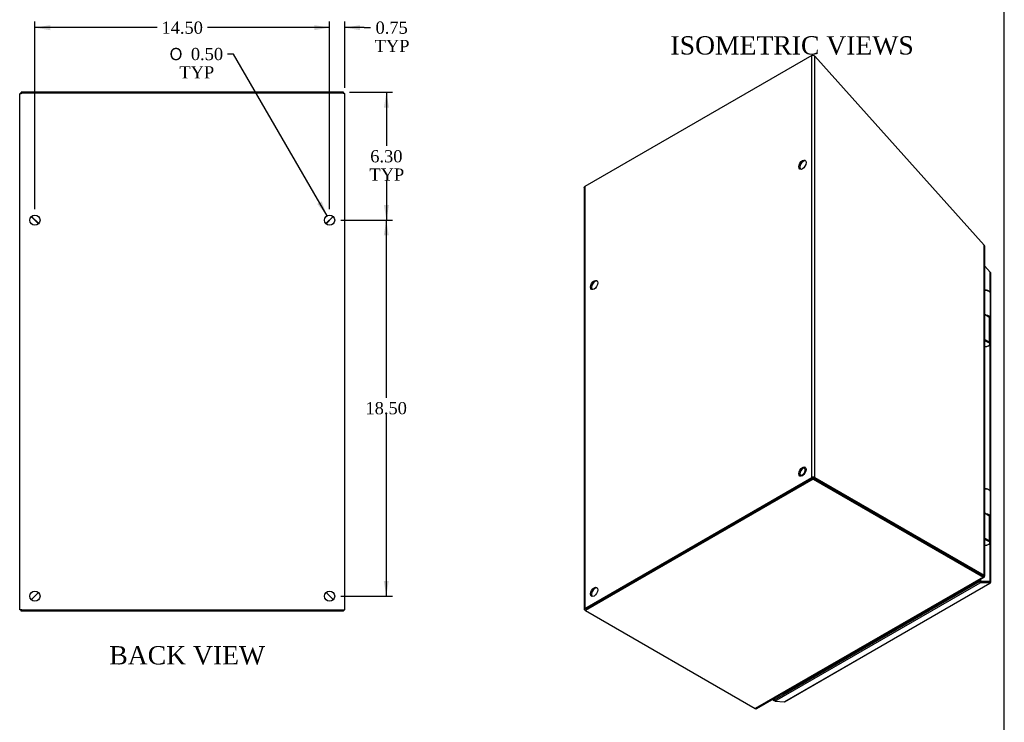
# Model space of a CAD drawing. Header units: inches. Extents: x 1 to 150, y -1 to 99.
# Tile 16 of 17: x 101 to 150, y 31 to 66. Entities that reach past the tile are written whole.
import ezdxf
from ezdxf.enums import TextEntityAlignment as Align

# ---------------------------------------------------------------- set-up
doc = ezdxf.new("R2010")
doc.units = ezdxf.units.IN
doc.header["$MEASUREMENT"] = 0
for name, color, linetype in [('COM70220', 7, 'Continuous'), ('COM70707-1', 7, 'Continuous'), ('COM70709-6', 7, 'Continuous'), ('COM70710-1', 7, 'Continuous'), ('COM70712-3', 7, 'Continuous'), ('Default', 7, 'Continuous'), ('HNG86659-1', 7, 'Continuous'), ('STD26089', 7, 'Continuous')]:
    doc.layers.add(name, color=color, linetype=linetype)
doc.styles.add('SEACAD_Solid_Edge_ANSI1_Symbols', font='txt')
doc.styles.add('SEACAD_Times_New_Roman', font='times.ttf')
doc.dimstyles.new('HAMMOND_(STH_-_120x80)', dxfattribs={"dimtxt": 0.6, "dimasz": 0.75, "dimexe": 0.3, "dimexo": 0.3, "dimgap": 0.15, "dimtad": 0, "dimtih": 1, "dimtoh": 1, "dimzin": 0, "dimdsep": 46, "dimtxsty": 'SEACAD_Times_New_Roman', "dimblk1": '_SE_FILLED', "dimblk2": '_SE_FILLED', "dimsah": 1, "dimcen": 0.3, "dimadec": 0, "dimazin": 0, "dimtfac": 0.8, "dimtofl": 0, "dimtmove": 0, "dimatfit": 3, "dimfxl": 1, "dimtolj": 1, "dimtzin": 0, "dimarcsym": 0})

# ---------------------------------------------------------------- blocks, each defined once
blk = doc.blocks.new('SE5')
at = {"layer": 'COM70707-1', "color": 7, "linetype": 'Continuous'}
for p, q in [((101.213, 36.954), (101.213, 62.345)), ((117.105, 62.387), (101.321, 62.387)), ((117.213, 36.954), (117.213, 62.345)), ((101.785, 56.308), (102.139, 55.954)), ((116.288, 55.954), (116.641, 56.308)), ((101.787, 37.456), (102.14, 37.809)), ((116.287, 37.809), (116.64, 37.456)), ((101.321, 36.954), (101.213, 36.954)), ((101.321, 36.954), (117.105, 36.954)), ((117.105, 36.954), (117.213, 36.954))]:
    blk.add_line(p, q, dxfattribs=at)
for centre in [(101.963, 56.132), (116.463, 56.132), (101.963, 37.632), (116.463, 37.632)]:
    blk.add_circle(centre, 0.25, dxfattribs=at)
for points in [[(101.213, 62.345), (101.213, 62.349), (101.216, 62.352), (101.227, 62.359), (101.235, 62.363), (101.255, 62.37), (101.267, 62.373), (101.293, 62.38), (101.307, 62.384), (101.321, 62.387)], [(117.213, 62.345), (117.213, 62.349), (117.21, 62.352), (117.2, 62.359), (117.192, 62.363), (117.172, 62.37), (117.16, 62.373), (117.134, 62.38), (117.119, 62.384), (117.105, 62.387)]]:
    blk.add_open_spline(points, degree=3, knots=[0, 0, 0, 0, 0.25, 0.25, 0.5, 0.5, 0.75, 0.75, 1, 1, 1, 1], dxfattribs=at)
at = {"layer": 'COM70709-6', "color": 7, "linetype": 'Continuous'}
for p, q in [((117.141, 62.428), (101.285, 62.428)), ((101.285, 62.378), (101.285, 62.428)), ((117.141, 62.378), (117.141, 62.428)), ((102.148, 55.964), (101.795, 56.317)), ((116.632, 56.317), (116.278, 55.964))]:
    blk.add_line(p, q, dxfattribs=at)
at = {"layer": 'COM70710-1', "color": 7, "linetype": 'Continuous'}
for p, q in [((102.14, 37.809), (101.787, 37.456)), ((116.64, 37.456), (116.287, 37.809)), ((101.285, 36.882), (101.285, 36.954)), ((117.141, 36.882), (101.285, 36.882)), ((117.141, 36.882), (117.141, 36.954))]:
    blk.add_line(p, q, dxfattribs=at)
at = {"layer": 'COM70712-3', "color": 7, "linetype": 'Continuous'}
for p, q in [((101.999, 56.114), (101.999, 56.095)), ((102.071, 56.042), (102.071, 56.023)), ((116.357, 56.023), (116.357, 56.042)), ((116.429, 56.095), (116.429, 56.114))]:
    blk.add_line(p, q, dxfattribs=at)
blk = doc.blocks.new('SE7')
at = {"layer": 'COM70220', "color": 7, "linetype": 'Continuous'}
blk.add_arc((139.198, 33.222), 0.369, 234.8916, 238.758, dxfattribs=at)
for centre, major_axis, start_param, end_param in [((148.533, 38.491), (0.125, -0.217), -1.368171, -1.272424), ((139.256, 33.135), (0.125, -0.217), -1.368171, -1.247847), ((139.256, 33.34), (0.25, 0.433), 3.141635, 3.166374)]:
    blk.add_ellipse(centre, major_axis=major_axis, ratio=0.57735, start_param=start_param, end_param=end_param, dxfattribs=at)
at = {"layer": 'COM70707-1', "color": 7, "linetype": 'Continuous'}
for p, q in [((140.185, 64.233), (129.024, 57.789)), ((140.185, 43.467), (140.185, 64.233)), ((140.338, 43.467), (140.338, 64.199)), ((140.338, 64.199), (148.67, 54.901)), ((128.992, 57.728), (128.992, 36.979)), ((129.024, 57.789), (129.024, 37.023)), ((148.67, 54.901), (148.689, 54.885)), ((148.67, 38.656), (148.67, 54.901)), ((148.702, 38.625), (148.702, 54.831)), ((129.024, 37.023), (140.185, 43.467)), ((129.075, 36.994), (140.236, 43.438)), ((140.287, 43.438), (148.619, 38.627)), ((140.338, 43.467), (148.67, 38.656)), ((148.67, 38.656), (148.619, 38.627)), ((148.67, 38.598), (148.619, 38.627)), ((148.625, 38.624), (148.619, 38.627)), ((148.625, 38.624), (148.689, 38.644)), ((148.689, 38.644), (148.67, 38.656)), ((129.049, 36.921), (129.024, 36.935)), ((138.764, 32.842), (138.785, 32.821)), ((138.787, 32.823), (138.785, 32.821))]:
    blk.add_line(p, q, dxfattribs=at)
for centre, radius, start, end in [((140.226, 64.059), 0.179, 51.2571, 103.1809), ((148.582, 54.831), 0.119, 0.2609, 27.0492)]:
    blk.add_arc(centre, radius, start, end, dxfattribs=at)
for centre in [(139.731, 58.864), (129.478, 52.944), (139.731, 43.759), (129.478, 37.839)]:
    blk.add_ellipse(centre, major_axis=(-0.125, -0.217), ratio=0.57735, dxfattribs=at)
for centre, major_axis, start_param, end_param in [((139.782, 58.835), (-0.125, -0.217), 3.346674, 6.078104), ((129.529, 52.915), (-0.125, -0.217), 3.346674, 6.078104), ((139.782, 43.729), (-0.125, -0.217), 3.346674, 6.078104), ((140.261, 43.423), (-0.108, 0), 3.926991, 5.497787), ((129.529, 37.81), (-0.125, -0.217), 3.346674, 6.078104), ((129.1, 36.979), (0.108, 0), 2.356194, 3.926991)]:
    blk.add_ellipse(centre, major_axis=major_axis, ratio=0.57735, start_param=start_param, end_param=end_param, dxfattribs=at)
for points, knots in [([(128.992, 57.728), (128.992, 57.739), (128.995, 57.75), (129.006, 57.771), (129.014, 57.781), (129.024, 57.789)], [0.5, 0.5, 0.5, 0.5, 0.75, 0.75, 1, 1, 1, 1]), ([(148.626, 38.626), (148.628, 38.625), (148.629, 38.625), (148.631, 38.625), (148.629, 38.625), (148.625, 38.624)], [0.25, 0.25, 0.25, 0.25, 0.5, 0.5, 1, 1, 1, 1]), ([(148.67, 38.598), (148.678, 38.6), (148.685, 38.603), (148.696, 38.611), (148.699, 38.615), (148.702, 38.624), (148.702, 38.628), (148.698, 38.637), (148.694, 38.641), (148.689, 38.644)], [0, 0, 0, 0, 0.25, 0.25, 0.5, 0.5, 0.75, 0.75, 1, 1, 1, 1])]:
    blk.add_open_spline(points, degree=3, knots=knots, dxfattribs=at)
at = {"layer": 'COM70710-1', "color": 7, "linetype": 'Continuous'}
for p, q in [((140.261, 43.453), (129.049, 36.979)), ((140.261, 43.394), (129.049, 36.921)), ((140.261, 43.394), (140.261, 43.453)), ((140.261, 43.453), (148.619, 38.627)), ((140.261, 43.394), (148.619, 38.568)), ((148.619, 38.568), (137.407, 32.095)), ((137.472, 32.096), (148.662, 38.557)), ((148.45, 38.385), (138.799, 32.813)), ((148.67, 38.598), (148.619, 38.627)), ((148.625, 38.623), (148.619, 38.627)), ((148.619, 38.568), (148.619, 38.627)), ((148.639, 38.558), (148.619, 38.568)), ((148.625, 38.623), (148.639, 38.558)), ((129.049, 36.921), (129.049, 36.979)), ((129.049, 36.921), (137.407, 32.095)), ((138.765, 32.843), (138.799, 32.813)), ((137.407, 32.095), (137.431, 32.087))]:
    blk.add_line(p, q, dxfattribs=at)
for points, knots in [([(148.624, 38.622), (148.625, 38.621), (148.626, 38.62), (148.626, 38.619), (148.626, 38.619), (148.626, 38.62), (148.625, 38.621), (148.625, 38.623)], [0.25, 0.25, 0.25, 0.25, 0.5, 0.5, 0.75, 0.75, 1, 1, 1, 1]), ([(148.67, 38.598), (148.672, 38.589), (148.673, 38.582), (148.672, 38.569), (148.67, 38.564), (148.664, 38.557), (148.66, 38.555), (148.65, 38.554), (148.645, 38.555), (148.639, 38.558)], [0, 0, 0, 0, 0.25, 0.25, 0.5, 0.5, 0.75, 0.75, 1, 1, 1, 1]), ([(137.431, 32.087), (137.441, 32.087), (137.45, 32.088), (137.464, 32.092), (137.468, 32.094), (137.472, 32.096)], [0, 0, 0, 0, 0.25, 0.25, 0.3895023, 0.3895023, 0.3895023, 0.3895023])]:
    blk.add_open_spline(points, degree=3, knots=knots, dxfattribs=at)
at = {"layer": 'COM70712-3', "color": 7, "linetype": 'Continuous'}
for p, q in [((148.971, 53.57), (148.702, 53.87)), ((148.971, 52.579), (148.971, 53.57)), ((149.003, 38.319), (149.003, 53.526)), ((148.971, 42.801), (148.971, 50.021)), ((148.971, 38.363), (148.971, 40.244)), ((138.349, 32.52), (148.45, 38.352)), ((138.37, 32.454), (148.472, 38.286)), ((148.45, 38.352), (148.45, 38.434)), ((148.45, 38.352), (148.501, 38.381)), ((148.92, 38.333), (148.45, 38.352)), ((148.45, 38.352), (148.92, 38.334)), ((148.45, 38.352), (148.472, 38.286)), ((148.952, 38.267), (148.472, 38.286)), ((148.501, 38.381), (148.501, 38.464)), ((148.501, 38.381), (148.971, 38.363)), ((148.915, 38.334), (148.915, 38.334)), ((148.971, 38.363), (148.92, 38.334)), ((148.992, 38.292), (148.92, 38.334)), ((138.851, 32.435), (148.952, 38.267)), ((138.872, 32.44), (148.974, 38.272)), ((138.298, 32.572), (138.298, 32.49)), ((138.298, 32.49), (138.348, 32.52)), ((138.359, 32.488), (138.298, 32.49)), ((138.348, 32.602), (138.348, 32.52)), ((138.349, 32.52), (138.348, 32.52)), ((138.349, 32.52), (138.37, 32.454)), ((138.818, 32.824), (138.818, 32.791)), ((138.869, 32.82), (138.869, 32.854)), ((138.37, 32.454), (138.851, 32.435))]:
    blk.add_line(p, q, dxfattribs=at)
for centre, major_axis, start_param, end_param in [((148.895, 53.526), (-0.108, 0), 3.141593, 3.926991), ((148.92, 38.366), (-0.054, 0.0935), 2.792527, 3.551924), ((148.895, 38.319), (-0.108, 0), 2.696031, 3.926991), ((138.818, 32.534), (-0.054, 0.0935), 2.792527, 3.141593)]:
    blk.add_ellipse(centre, major_axis=major_axis, ratio=0.57735, start_param=start_param, end_param=end_param, dxfattribs=at)
at = {"layer": 'HNG86659-1', "color": 7, "linetype": 'Continuous'}
for p, q in [((148.985, 51.316), (148.985, 52.542)), ((148.869, 51.391), (148.702, 51.498)), ((148.924, 51.343), (148.702, 51.485)), ((148.924, 51.343), (148.924, 50.147)), ((148.985, 50.058), (148.985, 51.284)), ((148.702, 50.255), (148.924, 50.147)), ((148.928, 50.083), (148.702, 50.193)), ((148.939, 50.078), (148.702, 50.193)), ((148.939, 50.078), (148.928, 50.083)), ((148.985, 41.539), (148.985, 42.765)), ((148.869, 41.614), (148.702, 41.72)), ((148.924, 41.566), (148.702, 41.707)), ((148.924, 41.566), (148.924, 40.37)), ((148.985, 40.281), (148.985, 41.507)), ((148.702, 40.477), (148.924, 40.37)), ((148.928, 40.306), (148.702, 40.416)), ((148.939, 40.301), (148.702, 40.416)), ((148.939, 40.301), (148.928, 40.306))]:
    blk.add_line(p, q, dxfattribs=at)
for centre, radius, start, end in [((148.703, 52.269), 0.412, 58.9797, 90.2438), ((148.762, 51.214), 0.208, 38.7237, 58.7029), ((148.763, 49.979), 0.233, 34.8416, 46.393), ((148.703, 42.492), 0.412, 58.9797, 90.2438), ((148.762, 41.436), 0.208, 38.7237, 58.7029), ((148.763, 40.201), 0.233, 34.8416, 46.393)]:
    blk.add_arc(centre, radius, start, end, dxfattribs=at)
for centre, major_axis, ratio, start_param, end_param in [((148.749, 51.316), (-0.236, 0), 0.57735, 3.141593, 4.605551), ((148.749, 51.284), (-0.236, 0), 0.57735, 3.925794, 4.317393), ((148.749, 51.284), (-0.236, 0), 0.57735, 3.141593, 3.925794), ((148.749, 50.022), (-0.202, -0.021), 0.501281, 1.287359, 3.570645), ((148.749, 41.539), (-0.236, 0), 0.57735, 3.141593, 4.605551), ((148.749, 41.507), (-0.236, 0), 0.57735, 3.925794, 4.317393), ((148.749, 41.507), (-0.236, 0), 0.57735, 3.141593, 3.925794), ((148.749, 40.245), (-0.202, -0.021), 0.501281, 1.287359, 3.570645)]:
    blk.add_ellipse(centre, major_axis=major_axis, ratio=ratio, start_param=start_param, end_param=end_param, dxfattribs=at)
for points, knots in [([(148.98, 52.559), (148.976, 52.571), (148.966, 52.594), (148.932, 52.626), (148.882, 52.655), (148.818, 52.677), (148.756, 52.686), (148.716, 52.687), (148.701, 52.687)], [0, 0, 0, 0, 0.1158746, 0.2681491, 0.436743, 0.609523, 0.7808323, 0.8942533, 0.8942533, 0.8942533, 0.8942533]), ([(148.985, 52.542), (148.985, 52.547), (148.984, 52.552), (148.981, 52.562), (148.978, 52.568), (148.971, 52.58), (148.966, 52.586), (148.955, 52.597), (148.948, 52.602), (148.937, 52.61), (148.933, 52.612), (148.924, 52.617), (148.92, 52.62), (148.916, 52.622)], [0.3971419, 0.3971419, 0.3971419, 0.3971419, 0.5, 0.5, 0.625, 0.625, 0.75, 0.75, 0.875, 0.875, 0.9375, 0.9375, 1, 1, 1, 1]), ([(148.911, 51.389), (148.901, 51.395), (148.876, 51.408), (148.843, 51.418), (148.821, 51.422), (148.82, 51.422)], [0, 0, 0, 0, 0.0805194, 0.2330728, 0.2336238, 0.2336238, 0.2336238, 0.2336238]), ([(148.701, 49.913), (148.713, 49.913), (148.75, 49.914), (148.808, 49.921), (148.874, 49.941), (148.929, 49.971), (148.966, 50.005), (148.976, 50.03), (148.98, 50.041)], [0.1100167, 0.1100167, 0.1100167, 0.1100167, 0.1986753, 0.3687095, 0.5396139, 0.713261, 0.8925788, 1, 1, 1, 1]), ([(148.954, 50.112), (148.953, 50.108), (148.951, 50.104), (148.947, 50.098), (148.945, 50.095), (148.941, 50.09), (148.94, 50.089), (148.938, 50.086), (148.937, 50.085), (148.937, 50.083), (148.937, 50.082), (148.938, 50.08), (148.939, 50.079), (148.939, 50.078)], [0, 0, 0, 0, 0.25, 0.25, 0.5, 0.5, 0.625, 0.625, 0.75, 0.75, 0.875, 0.875, 1, 1, 1, 1]), ([(148.954, 50.112), (148.96, 50.107), (148.966, 50.102), (148.975, 50.091), (148.978, 50.085), (148.985, 50.068), (148.986, 50.056), (148.982, 50.043), (148.982, 50.042), (148.982, 50.041)], [0, 0, 0, 0, 0.125, 0.125, 0.25, 0.25, 0.5, 0.5, 0.5213363, 0.5213363, 0.5213363, 0.5213363]), ([(148.98, 42.782), (148.976, 42.794), (148.966, 42.817), (148.932, 42.849), (148.882, 42.878), (148.818, 42.899), (148.756, 42.909), (148.716, 42.91), (148.701, 42.91)], [0, 0, 0, 0, 0.1158746, 0.2681491, 0.436743, 0.609523, 0.7808323, 0.8942533, 0.8942533, 0.8942533, 0.8942533]), ([(148.985, 42.764), (148.985, 42.769), (148.984, 42.774), (148.981, 42.785), (148.978, 42.791), (148.971, 42.803), (148.966, 42.809), (148.955, 42.82), (148.948, 42.825), (148.937, 42.833), (148.933, 42.835), (148.924, 42.84), (148.92, 42.842), (148.916, 42.845)], [0.3971419, 0.3971419, 0.3971419, 0.3971419, 0.5, 0.5, 0.625, 0.625, 0.75, 0.75, 0.875, 0.875, 0.9375, 0.9375, 1, 1, 1, 1]), ([(148.911, 41.612), (148.901, 41.618), (148.876, 41.631), (148.843, 41.64), (148.821, 41.645), (148.82, 41.645)], [0, 0, 0, 0, 0.0805194, 0.2330728, 0.2336238, 0.2336238, 0.2336238, 0.2336238]), ([(148.701, 40.136), (148.713, 40.136), (148.75, 40.137), (148.808, 40.144), (148.874, 40.164), (148.929, 40.194), (148.966, 40.228), (148.976, 40.253), (148.98, 40.264)], [0.1100167, 0.1100167, 0.1100167, 0.1100167, 0.1986753, 0.3687095, 0.5396139, 0.713261, 0.8925788, 1, 1, 1, 1]), ([(148.954, 40.334), (148.953, 40.331), (148.951, 40.327), (148.947, 40.32), (148.945, 40.317), (148.941, 40.313), (148.94, 40.312), (148.938, 40.309), (148.937, 40.308), (148.937, 40.305), (148.937, 40.304), (148.938, 40.302), (148.939, 40.302), (148.939, 40.301)], [0, 0, 0, 0, 0.25, 0.25, 0.5, 0.5, 0.625, 0.625, 0.75, 0.75, 0.875, 0.875, 1, 1, 1, 1]), ([(148.954, 40.334), (148.96, 40.33), (148.966, 40.324), (148.975, 40.313), (148.978, 40.308), (148.985, 40.291), (148.986, 40.278), (148.982, 40.265), (148.982, 40.264), (148.982, 40.263)], [0, 0, 0, 0, 0.125, 0.125, 0.25, 0.25, 0.5, 0.5, 0.5213363, 0.5213363, 0.5213363, 0.5213363])]:
    blk.add_open_spline(points, degree=3, knots=knots, dxfattribs=at)
at = {"layer": 'STD26089', "color": 7, "linetype": 'Continuous'}
for p, q in [((139.605, 43.615), (139.644, 43.593)), ((139.831, 43.917), (139.793, 43.939))]:
    blk.add_line(p, q, dxfattribs=at)
blk.add_ellipse((139.737, 43.755), major_axis=(-0.094, -0.162), ratio=0.57735, start_param=0, end_param=3.141593, dxfattribs=at)
blk = doc.blocks.new('DMBLK8140')
at = {"layer": 'Default', "linetype": 'Continuous', "transparency": 16777216}
for points in [[(119.385, 61.678), (119.26, 62.428), (119.135, 61.678)], [(119.385, 56.882), (119.135, 56.882), (119.26, 56.132)]]:
    blk.add_hatch(color=7, dxfattribs=at).paths.add_polyline_path(points)
at = {"layer": 'Default', "color": 7, "linetype": 'Continuous', "transparency": 16777216}
for p, q in [((117.441, 62.428), (119.56, 62.428)), ((119.26, 62.428), (119.26, 59.79)), ((119.26, 58.08), (119.26, 56.132)), ((117.013, 56.132), (119.56, 56.132))]:
    blk.add_line(p, q, dxfattribs=at)
at = {"layer": 'Default', "color": 7, "linetype": 'Continuous', "transparency": 16777216, "style": 'SEACAD_Times_New_Roman'}
for s, p in [('6.30', (118.463, 59.58)), ('TYP', (118.421, 58.68))]:
    blk.add_text(s, height=0.6, dxfattribs=at).set_placement(p, align=Align.TOP_LEFT)
blk = doc.blocks.new('_SE_FILLED')
at = {"color": 0}
blk.add_line((0, 0), (-1, 0), dxfattribs=at)
blk.add_solid([(0, 0), (-1, -0.1665), (-1, 0.1665), (0, 0)], dxfattribs=at)
blk = doc.blocks.new('DMBLK8141')
at = {"layer": 'Default', "linetype": 'Continuous', "transparency": 16777216}
for points in [[(119.377, 55.382), (119.252, 56.132), (119.127, 55.382)], [(119.377, 38.382), (119.127, 38.382), (119.252, 37.632)]]:
    blk.add_hatch(color=7, dxfattribs=at).paths.add_polyline_path(points)
at = {"layer": 'Default', "color": 7, "linetype": 'Continuous', "transparency": 16777216}
for p, q in [((117.013, 56.132), (119.552, 56.132)), ((119.252, 56.132), (119.252, 47.392)), ((119.252, 46.582), (119.252, 37.632)), ((117.013, 37.632), (119.552, 37.632))]:
    blk.add_line(p, q, dxfattribs=at)
at = {"layer": 'Default', "color": 7, "linetype": 'Continuous', "transparency": 16777216, "style": 'SEACAD_Times_New_Roman'}
blk.add_text('18.50', height=0.6, dxfattribs=at).set_placement((118.228, 47.182), align=Align.TOP_LEFT)
blk = doc.blocks.new('DMBLK8142')
at = {"layer": 'Default', "linetype": 'Continuous', "transparency": 16777216}
for points in [[(115.713, 65.735), (115.713, 65.485), (116.463, 65.61)], [(117.963, 65.735), (117.213, 65.61), (117.963, 65.485)]]:
    blk.add_hatch(color=7, dxfattribs=at).paths.add_polyline_path(points)
at = {"layer": 'Default', "color": 7, "linetype": 'Continuous', "transparency": 16777216}
for p, q in [((116.463, 56.682), (116.463, 65.91)), ((117.213, 62.645), (117.213, 65.91)), ((116.463, 65.61), (114.963, 65.61)), ((118.171, 65.61), (117.213, 65.61)), ((118.171, 65.61), (118.471, 65.61))]:
    blk.add_line(p, q, dxfattribs=at)
at = {"layer": 'Default', "color": 7, "linetype": 'Continuous', "transparency": 16777216, "style": 'SEACAD_Times_New_Roman'}
for s, p in [('0.75', (118.724, 65.91)), ('TYP', (118.681, 65.01))]:
    blk.add_text(s, height=0.6, dxfattribs=at).set_placement(p, align=Align.TOP_LEFT)
blk = doc.blocks.new('DMBLK8143')
at = {"layer": 'Default', "linetype": 'Continuous', "transparency": 16777216}
for points in [[(102.713, 65.735), (101.963, 65.61), (102.713, 65.485)], [(115.713, 65.735), (115.713, 65.485), (116.463, 65.61)]]:
    blk.add_hatch(color=7, dxfattribs=at).paths.add_polyline_path(points)
at = {"layer": 'Default', "color": 7, "linetype": 'Continuous', "transparency": 16777216}
for p, q in [((101.963, 56.682), (101.963, 65.91)), ((116.463, 56.682), (116.463, 65.91)), ((107.98, 65.61), (101.963, 65.61)), ((116.463, 65.61), (110.447, 65.61))]:
    blk.add_line(p, q, dxfattribs=at)
at = {"layer": 'Default', "color": 7, "linetype": 'Continuous', "transparency": 16777216, "style": 'SEACAD_Times_New_Roman'}
blk.add_text('14.50', height=0.6, dxfattribs=at).set_placement((108.19, 65.91), align=Align.TOP_LEFT)
blk = doc.blocks.new('DMBLK8151')
at = {"layer": 'Default', "linetype": 'Continuous', "transparency": 16777216}
blk.add_hatch(color=7, dxfattribs=at).paths.add_polyline_path([(115.855, 56.936), (116.338, 56.349), (116.071, 57.061)])
at = {"layer": 'Default', "color": 7, "linetype": 'Continuous', "transparency": 16777216}
for p, q in [((111.739, 64.311), (111.439, 64.311)), ((116.338, 56.349), (111.739, 64.311))]:
    blk.add_line(p, q, dxfattribs=at)
for s, style, p in [('O', 'SEACAD_Solid_Edge_ANSI1_Symbols', (108.593, 64.611)), ('0.50', 'SEACAD_Times_New_Roman', (109.637, 64.611)), ('TYP', 'SEACAD_Times_New_Roman', (109.072, 63.711))]:
    blk.add_text(s, height=0.6, dxfattribs=dict(at, style=style)).set_placement(p, align=Align.TOP_LEFT)
blk = doc.blocks.new('BORDER')
at = {"layer": 'Default', "color": 7, "linetype": 'Continuous'}
blk.add_line((0, 0), (0, 27.86), dxfattribs=at)

msp = doc.modelspace()

# ---------------------------------------------------------------- block references
at = {"layer": 'Default', "color": 7, "xscale": 3.56, "yscale": 3.56, "zscale": 3.56}
msp.add_blockref('BORDER', (149.664, 0.311), dxfattribs=at)
at = {"layer": 'Default'}
for name in ['SE7', 'SE5']:
    msp.add_blockref(name, (0, 0), dxfattribs=at)

# ---------------------------------------------------------------- texts
at = {"layer": 'Default', "color": 7, "linetype": 'Continuous', "style": 'SEACAD_Times_New_Roman'}
for s, p in [('ISOMETRIC VIEWS', (133.238, 65.188)), ('BACK VIEW', (105.624, 35.168))]:
    msp.add_text(s, height=0.9, dxfattribs=at).set_placement(p, align=Align.TOP_LEFT)

# ---------------------------------------------------------------- dimensions: what is measured, and where the dimension line sits
at = {"layer": 'Default', "color": 7, "linetype": 'Continuous'}
dim = msp.add_linear_dim(base=(101.963, 65.61), p1=(116.463, 56.382), p2=(101.963, 56.382), text='\\A1;<>', dimstyle='HAMMOND_(STH_-_120x80)', dxfattribs=at)
dim.commit()
dim.dimension.update_dxf_attribs({"geometry": 'DMBLK8143', "text_midpoint": (109.213, 65.61), "dimtype": 160})
dim = msp.add_linear_dim(base=(116.463, 65.61), p1=(117.213, 62.345), p2=(116.463, 56.382), text='\\A1;<>\\PTYP', dimstyle='HAMMOND_(STH_-_120x80)', override={"dimtmove": 1}, dxfattribs=at)
dim.commit()
dim.dimension.update_dxf_attribs({"geometry": 'DMBLK8142', "text_midpoint": (118.471, 65.61), "dimtype": 160})
dim = msp.add_diameter_dim_2p(p1=(116.588, 55.916), p2=(116.338, 56.349), text='\\A1;<>\\PTYP', dimstyle='HAMMOND_(STH_-_120x80)', dxfattribs=at)
dim.commit()
dim.dimension.update_dxf_attribs({"geometry": 'DMBLK8151', "text_midpoint": (111.439, 64.311), "dimtype": 163})
for base, p1, p2, angle, text, picture, middle, dimtype in [((119.26, 56.132), (117.141, 62.428), (116.713, 56.132), 90, '\\A1;<>\\PTYP', 'DMBLK8140', (119.26, 59.28), 160), ((119.252, 56.132), (116.713, 56.132), (116.713, 37.632), 270, '\\A1;<>', 'DMBLK8141', (119.252, 46.882), 161)]:
    dim = msp.add_linear_dim(base=base, p1=p1, p2=p2, angle=angle, text=text, dimstyle='HAMMOND_(STH_-_120x80)', dxfattribs=at)
    dim.commit()
    dim.dimension.update_dxf_attribs({"geometry": picture, "text_midpoint": middle, "dimtype": dimtype})

doc.saveas('drawing.dxf')
